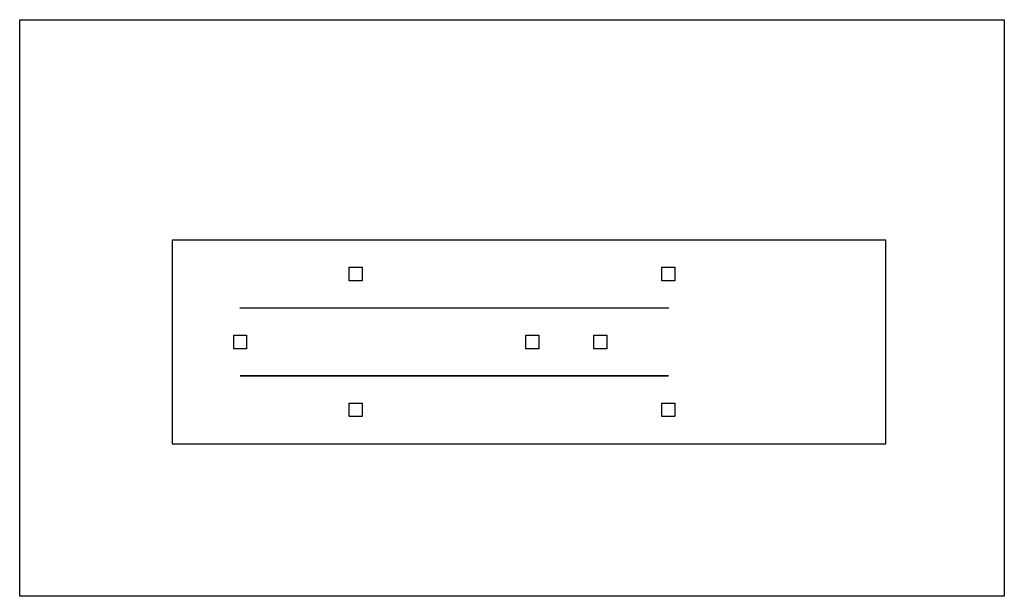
# Model space of a CAD drawing. Header units: metres. Extents: x 33 to 178, y 169 to 254.
import ezdxf

# ---------------------------------------------------------------- set-up
doc = ezdxf.new("R2010")
doc.units = ezdxf.units.M

msp = doc.modelspace()

# ---------------------------------------------------------------- linework, layer by layer
for points in [[(177.9, 168.83), (33, 168.83), (33, 253.73), (177.9, 253.73), (177.9, 168.83)], [(55.46, 191.28), (160.44, 191.28), (160.45, 191.29), (160.45, 221.27), (160.44, 221.28), (128.45, 221.28), (128.45, 221.28), (127.5, 221.28), (83.4, 221.28), (82.45, 221.28), (82.45, 221.28), (81.5, 221.28), (55.46, 221.28), (55.45, 221.27), (55.45, 191.29), (55.46, 191.28)], [(81.5, 217.28), (81.5, 217.28), (82.45, 217.28), (82.45, 217.28), (83.4, 217.28), (83.4, 217.28), (83.4, 215.28), (83.4, 215.28), (82.45, 215.28), (82.45, 215.28), (81.5, 215.28), (81.5, 215.28), (81.5, 217.28)], [(128.45, 215.28), (128.45, 215.28), (127.5, 215.28), (127.5, 215.28), (127.5, 217.28), (127.5, 217.28), (128.45, 217.28), (128.45, 217.28), (129.4, 217.28), (129.4, 217.28), (129.4, 215.28), (129.4, 215.28), (128.45, 215.28)], [(109.4, 211.27), (108.45, 211.27), (108.45, 211.27), (107.5, 211.27), (66.4, 211.27), (65.45, 211.27), (65.45, 211.27), (65.45, 211.27), (65.45, 211.27), (65.44, 211.27), (65.44, 211.27), (65.44, 211.27), (65.44, 211.27), (65.44, 211.28), (65.44, 211.28), (65.44, 211.28), (65.44, 211.28), (65.44, 211.28), (65.44, 211.29), (65.44, 211.29), (65.45, 211.29), (65.45, 211.29), (65.45, 211.29), (81.5, 211.29), (82.45, 211.29), (82.45, 211.29), (83.4, 211.29), (127.5, 211.29), (128.45, 211.29), (128.45, 211.29), (128.45, 211.29), (128.46, 211.29), (128.46, 211.29), (128.46, 211.28), (128.46, 211.28), (128.46, 211.28), (128.46, 211.28), (128.46, 211.28), (128.46, 211.27), (128.46, 211.27), (128.46, 211.27), (128.46, 211.27), (128.45, 211.27), (128.45, 211.27), (128.45, 211.27), (119.4, 211.27), (118.45, 211.27), (118.45, 211.27), (117.5, 211.27), (109.4, 211.27)], [(65.45, 205.28), (65.45, 205.28), (64.5, 205.28), (64.5, 205.28), (64.5, 207.28), (64.5, 207.28), (65.45, 207.28), (65.45, 207.28), (66.4, 207.28), (66.4, 207.28), (66.4, 205.28), (66.4, 205.28), (65.45, 205.28)], [(108.45, 205.28), (108.45, 205.28), (107.5, 205.28), (107.5, 205.28), (107.5, 207.28), (107.5, 207.28), (108.45, 207.28), (108.45, 207.28), (109.4, 207.28), (109.4, 207.28), (109.4, 205.28), (109.4, 205.28), (108.45, 205.28)], [(117.5, 207.28), (117.5, 207.28), (118.45, 207.28), (118.45, 207.28), (119.4, 207.28), (119.4, 207.28), (119.4, 205.28), (119.4, 205.28), (118.45, 205.28), (118.45, 205.28), (117.5, 205.28), (117.5, 205.28), (117.5, 207.28)], [(118.45, 201.29), (118.45, 201.29), (119.4, 201.29), (128.45, 201.29), (128.45, 201.29), (128.45, 201.29), (128.46, 201.29), (128.46, 201.29), (128.46, 201.28), (128.46, 201.28), (128.46, 201.28), (128.46, 201.28), (128.46, 201.28), (128.46, 201.27), (128.46, 201.27), (128.46, 201.27), (128.46, 201.27), (128.45, 201.27), (128.45, 201.27), (128.45, 201.27), (127.5, 201.27), (83.4, 201.27), (82.45, 201.27), (82.45, 201.27), (81.5, 201.27), (65.45, 201.27), (65.45, 201.27), (65.45, 201.27), (65.44, 201.27), (65.44, 201.27), (65.44, 201.27), (65.44, 201.27), (65.44, 201.28), (65.44, 201.28), (65.44, 201.28), (65.44, 201.28), (65.44, 201.28), (65.44, 201.29), (65.44, 201.29), (65.45, 201.29), (65.45, 201.29), (65.45, 201.29), (65.45, 201.29), (66.4, 201.29), (107.5, 201.29), (108.45, 201.29), (108.45, 201.29), (109.4, 201.29), (117.5, 201.29), (118.45, 201.29)], [(81.5, 197.28), (81.5, 197.28), (82.45, 197.28), (82.45, 197.28), (83.4, 197.28), (83.4, 197.28), (83.4, 195.28), (83.4, 195.28), (82.45, 195.28), (82.45, 195.28), (81.5, 195.28), (81.5, 195.28), (81.5, 197.28)], [(128.45, 195.28), (128.45, 195.28), (127.5, 195.28), (127.5, 195.28), (127.5, 197.28), (127.5, 197.28), (128.45, 197.28), (128.45, 197.28), (129.4, 197.28), (129.4, 197.28), (129.4, 195.28), (129.4, 195.28), (128.45, 195.28)]]:
    msp.add_lwpolyline(points)

doc.saveas('drawing.dxf')
